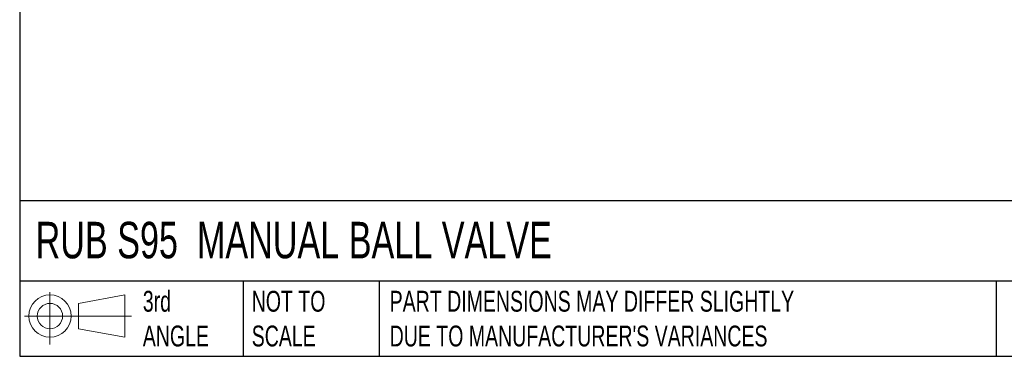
# Model space of a CAD drawing. Header units: inches. Extents: x 0.5 to 21.5, y 0.5 to 16.5.
# Tile 1 of 19: x 0.5 to 8.4, y 0.5 to 3.2. Entities that reach past the tile are written whole.
import ezdxf

# ---------------------------------------------------------------- set-up
doc = ezdxf.new("R2010")
doc.units = ezdxf.units.IN
doc.header["$LTSCALE"] = 2
doc.header["$MEASUREMENT"] = 0
doc.linetypes.add('SLD-Solid', pattern=[0])
doc.layers.add('SLD-DEFPOINTS', color=7, linetype='Continuous')
doc.layers.add('TEXT', color=140, linetype='SLD-Solid', lineweight=25)
doc.styles.add('SLDTEXTSTYLE0', font='TXT', dxfattribs={"width": 0.7})

# ---------------------------------------------------------------- blocks, each defined once
blk = doc.blocks.new('Block11')
at = {"color": 7, "linetype": 'SLD-Solid', "lineweight": 18}
for p, q in [((0.2038, 0.4182), (0.2038, 0)), ((0.4315, 0.3281), (0.8012, 0.3962)), ((0.8012, 0.3962), (0.8012, 0.0576)), ((0.4315, 0.1257), (0.4315, 0.3281)), ((0, 0.2269), (0.8562, 0.2269)), ((0.4315, 0.1257), (0.8012, 0.0576))]:
    blk.add_line(p, q, dxfattribs=at)
for radius in [0.1693, 0.1012]:
    blk.add_circle((0.2038, 0.2269), radius, dxfattribs=at)
blk = doc.blocks.new('Block12')
at = {"layer": 'SLD-DEFPOINTS'}
blk.add_blockref('Block11', (0, 0), dxfattribs=at)

msp = doc.modelspace()

# ---------------------------------------------------------------- linework, layer by layer
at = {"layer": 'TEXT'}
for p, q in [((0.5, 16.5), (0.5, 0.5)), ((21.5, 1.7422), (0.5, 1.7422)), ((21.5, 1.1), (0.5, 1.1)), ((2.287, 1.1), (2.287, 0.5)), ((3.373, 1.1), (3.373, 0.5)), ((8.3058, 1.1), (8.3058, 0.5)), ((0.5, 0.5), (21.5, 0.5))]:
    msp.add_line(p, q, dxfattribs=at)

# ---------------------------------------------------------------- block references
at = {"layer": 'SLD-DEFPOINTS'}
msp.add_blockref('Block12', (0.5384, 0.5948), dxfattribs=at)

# ---------------------------------------------------------------- texts
at = {"layer": 'TEXT', "attachment_point": 1, "style": 'SLDTEXTSTYLE0'}
for s, insert, char_height in [('RUB S95  MANUAL BALL VALVE', (0.6272, 1.5749), 0.291667), ('3rd^JANGLE', (1.4843, 1.0234), 0.16667), ('NOT TO^JSCALE', (2.3549, 1.0234), 0.166667), ("PART DIMENSIONS MAY DIFFER SLIGHTLY ^JDUE TO MANUFACTURER'S VARIANCES", (3.4577, 1.0234), 0.166667)]:
    msp.add_mtext(s, dxfattribs=dict(at, insert=insert, char_height=char_height))

doc.saveas('drawing.dxf')
